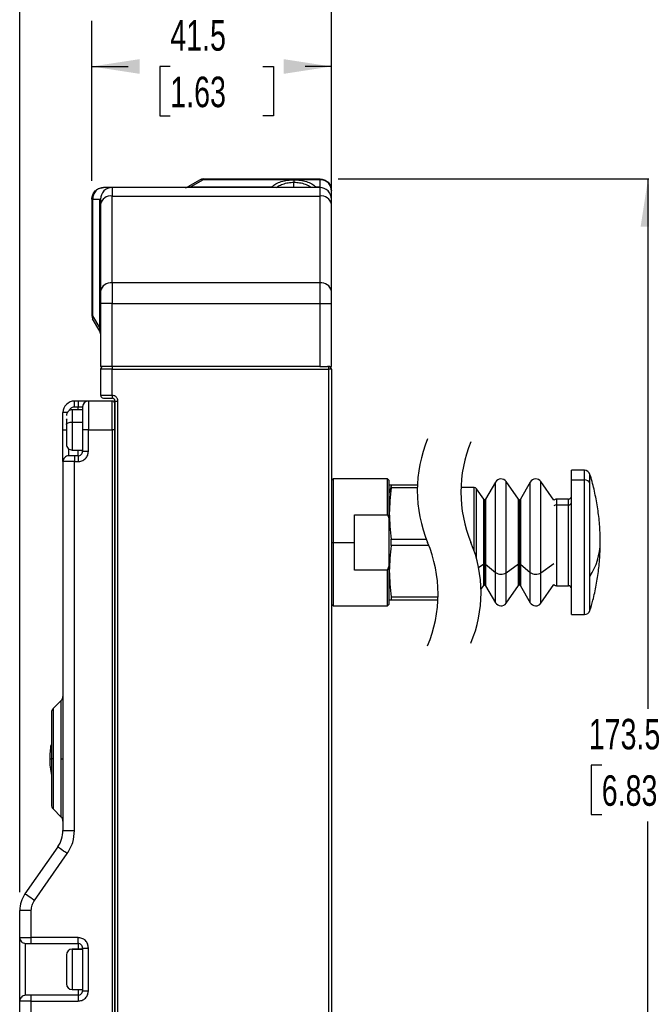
# Model space of a CAD drawing. Header units: millimetres. Extents: x 16 to 683, y 16 to 524.
# Tile 10 of 38: x 275 to 383, y 174 to 345. Entities that reach past the tile are written whole.
import ezdxf

# ---------------------------------------------------------------- set-up
doc = ezdxf.new("R2010")
doc.units = ezdxf.units.MM
doc.header["$LTSCALE"] = 2.5
doc.layers.add('DIMENSIONS', color=140, linetype='Continuous', lineweight=25)
doc.styles.add('SLDTEXTSTYLE0', font='TXT', dxfattribs={"width": 0.7})
doc.dimstyles.new('SLDDIMSTYLE2', dxfattribs={"dimtxt": 5.39502, "dimasz": 8.255, "dimexe": 0, "dimexo": 0.0625, "dimgap": 1.348755, "dimtad": 0, "dimtih": 1, "dimtoh": 1, "dimrnd": 1e-09, "dimzin": 4, "dimdsep": 46, "dimtxsty": 'SLDTEXTSTYLE0', "dimsah": 1, "dimcen": 0.09, "dimadec": 0, "dimazin": 1, "dimtfac": 1, "dimtofl": 0, "dimtmove": 0, "dimatfit": 3, "dimfxl": 0, "dimfrac": 2, "dimtolj": 1, "dimtzin": 12, "dimarcsym": 0})
doc.dimstyles.new('SLDDIMSTYLE3', dxfattribs={"dimtxt": 5.39502, "dimasz": 8.255, "dimexe": 0, "dimexo": 0.0625, "dimgap": 1.348755, "dimtad": 0, "dimtih": 1, "dimtoh": 1, "dimrnd": 1e-09, "dimzin": 12, "dimdsep": 46, "dimtxsty": 'SLDTEXTSTYLE0', "dimsah": 1, "dimcen": 0.09, "dimadec": 0, "dimazin": 3, "dimtfac": 1, "dimtofl": 0, "dimtmove": 0, "dimatfit": 3, "dimfxl": 0, "dimfrac": 2, "dimtolj": 1, "dimtzin": 12, "dimarcsym": 0})

# ---------------------------------------------------------------- blocks, each defined once
blk = doc.blocks.new('_D_16')
at = {"layer": 'DIMENSIONS'}
for p, q in [((330.32, 317.46), (391.92, 317.46)), ((383.98, 317.46), (383.98, 225.64)), ((375.97, 215.85), (374.16, 215.85)), ((374.16, 215.85), (374.16, 207.28)), ((392, 215.85), (393.81, 215.85)), ((393.81, 215.85), (393.81, 207.28)), ((374.16, 207.28), (375.97, 207.28)), ((393.81, 207.28), (392, 207.28)), ((383.98, 143.96), (383.98, 206.07)), ((331.26, 143.96), (391.92, 143.96))]:
    blk.add_line(p, q, dxfattribs=at)
for points in [[(383.98, 317.46), (382.71, 309.21), (385.25, 309.21)], [(383.98, 143.96), (385.25, 152.22), (382.71, 152.22)]]:
    blk.add_solid(points, dxfattribs=at)
at = {"layer": 'DIMENSIONS', "char_height": 5.292, "attachment_point": 1, "style": 'SLDTEXTSTYLE0'}
for s, insert in [('173.5', (373.72, 223.88)), ('6.83', (375.97, 214.1))]:
    blk.add_mtext(s, dxfattribs=dict(at, insert=insert))
blk = doc.blocks.new('_D_17')
at = {"layer": 'DIMENSIONS'}
for p, q in [((287.64, 317.14), (287.64, 344.88)), ((329.14, 316.26), (329.14, 344.88)), ((287.64, 336.95), (293.92, 336.95)), ((301.23, 336.95), (299.42, 336.95)), ((299.42, 336.95), (299.42, 328.37)), ((317.26, 336.95), (319.08, 336.95)), ((319.08, 336.95), (319.08, 328.37)), ((329.14, 336.95), (324.57, 336.95)), ((299.42, 328.37), (301.23, 328.37)), ((319.08, 328.37), (317.26, 328.37))]:
    blk.add_line(p, q, dxfattribs=at)
for points in [[(287.64, 336.95), (295.9, 335.68), (295.9, 338.22)], [(329.14, 336.95), (320.89, 338.22), (320.89, 335.68)]]:
    blk.add_solid(points, dxfattribs=at)
at = {"layer": 'DIMENSIONS', "char_height": 5.292, "attachment_point": 1, "style": 'SLDTEXTSTYLE0'}
for s, insert in [('41.5', (301.23, 344.98)), ('1.63', (301.23, 335.19))]:
    blk.add_mtext(s, dxfattribs=dict(at, insert=insert))
blk = doc.blocks.new('_D_18')
at = {"layer": 'DIMENSIONS'}
for p, q in [((275.14, 193.85), (275.14, 369.36)), ((329.14, 299.07), (329.14, 369.36)), ((275.14, 361.42), (287.27, 361.42)), ((294.58, 361.42), (292.77, 361.42)), ((292.77, 361.42), (292.77, 352.85)), ((310.61, 361.42), (312.42, 361.42)), ((312.42, 361.42), (312.42, 352.85)), ((329.14, 361.42), (317.92, 361.42)), ((292.77, 352.85), (294.58, 352.85)), ((312.42, 352.85), (310.61, 352.85))]:
    blk.add_line(p, q, dxfattribs=at)
for points in [[(275.14, 361.42), (283.4, 360.15), (283.4, 362.69)], [(329.14, 361.42), (320.89, 362.69), (320.89, 360.15)]]:
    blk.add_solid(points, dxfattribs=at)
at = {"layer": 'DIMENSIONS', "char_height": 5.292, "attachment_point": 1, "style": 'SLDTEXTSTYLE0'}
for s, insert in [('54.0', (294.58, 369.45)), ('2.13', (294.58, 359.67))]:
    blk.add_mtext(s, dxfattribs=dict(at, insert=insert))

msp = doc.modelspace()

# ---------------------------------------------------------------- linework, layer by layer
for p, q in [((306.911066, 317.464429), (306.911066, 317.330453)), ((306.911066, 317.464429), (327.143116, 317.464429)), ((327.143116, 317.330453), (327.143116, 317.464429)), ((291.143116, 315.964433), (289.643116, 315.964433)), ((291.143116, 315.964433), (291.143116, 314.499962)), ((327.143116, 315.964433), (291.143116, 315.964433)), ((306.411065, 317.330453), (304.277089, 316.098402)), ((306.911066, 317.330453), (304.77709, 316.098402)), ((304.77709, 315.964433), (304.77709, 316.098402)), ((304.77709, 316.098402), (318.826486, 316.098402)), ((327.143116, 317.330453), (306.911066, 317.330453)), ((322.643116, 317.320096), (322.643116, 316.887083)), ((322.643116, 315.964433), (322.643116, 316.887083)), ((326.459745, 316.098402), (327.143116, 316.098402)), ((327.143116, 317.330453), (327.143116, 316.098402)), ((327.143116, 315.964433), (327.143116, 316.098402)), ((327.143116, 315.964433), (327.143116, 314.499962)), ((291.143116, 299.428898), (291.143116, 314.499962)), ((291.143116, 314.499962), (327.143116, 314.499962)), ((327.143116, 314.499962), (327.143116, 299.428898)), ((329.143116, 313.964429), (329.143116, 315.464432)), ((287.643112, 313.964429), (287.643112, 293.732378)), ((287.643112, 313.964429), (287.777089, 313.964429)), ((287.777089, 313.964429), (289.009139, 313.964429)), ((287.777089, 313.964429), (287.777089, 293.732378)), ((289.009139, 313.964429), (289.143115, 313.964429)), ((289.009139, 291.598405), (289.009139, 313.964429)), ((289.143115, 313.964429), (289.143115, 313.085752)), ((289.143115, 313.085752), (289.143115, 298.014681)), ((329.143116, 313.085752), (329.143116, 313.964429)), ((329.143116, 298.014681), (329.143116, 313.085752)), ((291.143116, 299.428898), (291.143116, 295.893366)), ((327.143116, 299.428898), (291.143116, 299.428898)), ((327.143116, 299.428898), (327.143116, 295.893366)), ((289.143115, 298.014681), (289.143115, 295.893366)), ((329.143116, 295.893366), (329.143116, 298.014681)), ((291.143116, 295.893366), (289.143115, 295.893366)), ((289.143115, 295.893366), (289.143115, 284.96443)), ((291.143116, 284.96443), (291.143116, 295.893366)), ((291.143116, 295.893366), (327.143116, 295.893366)), ((327.143116, 295.893366), (329.143116, 295.893366)), ((327.143116, 295.893366), (327.143116, 284.96443)), ((329.143116, 284.96443), (329.143116, 295.893366)), ((287.643112, 293.732378), (287.777089, 293.732378)), ((287.777089, 293.732378), (289.009139, 291.598405)), ((289.009139, 291.098404), (287.777089, 293.232377)), ((289.143115, 291.598405), (289.009139, 291.598405)), ((291.143116, 284.96443), (289.143115, 284.96443)), ((291.143116, 284.464429), (289.143115, 284.464429)), ((289.143115, 284.464429), (289.143115, 279.964427)), ((291.143116, 284.96443), (289.643116, 284.96443)), ((327.143116, 284.96443), (291.143116, 284.96443)), ((291.143116, 284.96443), (291.143116, 284.464429)), ((291.143116, 279.964427), (291.143116, 284.464429)), ((291.143116, 284.464429), (328.643115, 284.464429)), ((327.143116, 284.96443), (328.465991, 284.96443)), ((328.643115, 284.96443), (328.465991, 284.96443)), ((328.643115, 284.96443), (329.143116, 284.96443)), ((328.643115, 284.96443), (328.643115, 284.464429)), ((328.643115, 284.464429), (328.643115, 163.326963)), ((329.143116, 284.464429), (328.643115, 284.464429)), ((329.143116, 284.464429), (329.143116, 163.326963)), ((289.143115, 279.964427), (291.143116, 279.964427)), ((291.143116, 279.964427), (291.143116, 279.464434)), ((284.643114, 277.964431), (284.643114, 278.964433)), ((285.243116, 278.964433), (284.643114, 278.964433)), ((285.243116, 278.964433), (285.243116, 277.964431)), ((287.043117, 278.964433), (285.243116, 278.964433)), ((287.043117, 278.964433), (287.043117, 273.96443)), ((291.143116, 278.964433), (287.043117, 278.964433)), ((289.643116, 279.464434), (291.143116, 279.464434)), ((291.143116, 273.96443), (291.143116, 278.964433)), ((291.643117, 278.964433), (291.643117, 95.964427)), ((291.643117, 278.964433), (292.143114, 278.964433)), ((291.643117, 273.96443), (291.643117, 278.464432)), ((292.143114, 95.964427), (292.143114, 278.964433)), ((282.643117, 273.96443), (282.643117, 276.964429)), ((283.377089, 276.964429), (282.643117, 276.964429)), ((286.043115, 277.46443), (284.243114, 277.46443)), ((284.243114, 277.46443), (284.243114, 275.305102)), ((284.643114, 277.964431), (285.243116, 277.964431)), ((285.243116, 277.964431), (286.043115, 277.964431)), ((285.243116, 277.46443), (285.243116, 277.964431)), ((286.043115, 277.964431), (286.043115, 273.96443)), ((286.043115, 277.46443), (286.043115, 275.305102)), ((283.347443, 275.71893), (283.243112, 275.897595)), ((283.243112, 275.704208), (283.243112, 274.922053)), ((283.243112, 274.922053), (283.243112, 271.464753)), ((284.243114, 275.305102), (286.043115, 275.305102)), ((284.243114, 275.305102), (284.243114, 270.46443)), ((286.043115, 275.305102), (286.043115, 273.96443)), ((282.643117, 268.464434), (282.643117, 273.96443)), ((282.643117, 273.96443), (283.239, 273.96443)), ((286.043115, 273.96443), (286.043115, 270.264427)), ((287.043117, 273.96443), (286.043115, 273.96443)), ((287.043117, 273.96443), (291.143116, 273.96443)), ((287.043117, 270.264427), (287.043117, 273.96443)), ((291.143116, 273.96443), (291.143116, 95.964427)), ((291.643117, 273.96443), (291.143116, 273.96443)), ((291.643117, 95.964427), (291.643117, 273.96443)), ((283.643119, 269.464428), (283.643119, 270.664434)), ((284.243114, 270.46443), (286.043115, 270.46443)), ((285.243116, 269.464428), (285.243116, 270.46443)), ((286.043115, 270.264427), (287.043117, 270.264427)), ((284.643114, 268.464434), (282.643117, 268.464434)), ((282.643117, 268.464434), (282.643117, 204.540925)), ((284.643114, 269.464428), (283.643119, 269.464428)), ((285.243116, 269.464428), (284.643114, 269.464428)), ((284.643114, 269.464428), (284.643114, 268.464434)), ((284.643114, 204.540925), (284.643114, 268.464434)), ((284.643114, 268.464434), (285.243116, 268.464434)), ((285.243116, 269.464428), (285.243116, 268.464434)), ((372.976232, 266.964431), (370.707389, 266.964431)), ((370.707389, 265.289749), (370.707389, 266.964431)), ((372.976232, 265.289749), (372.976232, 266.964431)), ((373.93191, 264.678682), (373.93191, 266.258831)), ((329.443116, 265.464428), (329.143116, 265.16443)), ((338.843116, 265.464428), (329.443116, 265.464428)), ((329.443116, 265.464428), (329.443116, 254.464432)), ((339.143116, 265.16443), (338.843116, 265.464428)), ((338.843116, 259.259219), (338.843116, 265.464428)), ((339.143116, 258.523988), (339.143116, 265.16443)), ((357.558328, 264.914433), (355.855144, 261.964432)), ((357.558328, 249.239429), (357.558328, 264.914433)), ((361.544609, 261.949717), (359.412022, 264.995362)), ((359.412022, 249.198965), (359.412022, 264.995362)), ((363.584827, 264.914433), (361.881647, 261.964432)), ((363.584827, 249.239429), (363.584827, 264.914433)), ((367.687594, 261.78336), (365.438524, 264.995362)), ((365.438524, 249.198965), (365.438524, 264.995362)), ((370.707389, 241.964432), (370.707389, 265.289749)), ((370.707389, 265.289749), (372.976232, 265.289749)), ((372.976232, 241.964432), (372.976232, 265.289749)), ((373.93191, 248.56723), (373.93191, 264.678682)), ((339.16991, 264.464433), (339.143116, 264.364432)), ((339.504847, 264.207217), (339.143116, 263.038083)), ((339.169934, 264.464433), (339.504847, 264.464433)), ((339.504847, 264.464433), (339.504847, 264.207217)), ((339.504847, 264.464433), (344.039017, 264.464433)), ((339.504847, 263.927824), (339.504847, 264.207217)), ((344.02145, 263.927824), (339.504847, 263.927824)), ((353.847108, 263.964432), (351.579669, 263.964432)), ((353.847108, 253.042812), (353.847108, 263.964432)), ((355.51811, 261.949717), (354.256682, 263.751219)), ((354.256682, 251.703846), (354.256682, 263.751219)), ((355.51811, 250.721789), (355.51811, 261.949717)), ((355.681941, 261.86443), (355.681941, 250.764432)), ((355.855144, 261.964432), (355.855144, 250.714431)), ((361.544609, 250.721789), (361.544609, 261.949717)), ((361.708439, 261.86443), (361.708439, 250.764432)), ((361.881647, 261.964432), (361.881647, 250.714431)), ((370.207388, 261.964432), (368.15739, 261.964432)), ((368.15739, 261.964432), (368.15739, 260.959621)), ((370.207388, 260.959621), (370.207388, 261.964432)), ((368.15739, 260.959621), (370.207388, 260.959621)), ((368.15739, 260.959621), (368.15739, 246.964431)), ((370.207388, 246.964431), (370.207388, 260.959621)), ((333.143115, 259.259219), (338.843116, 259.259219)), ((333.143115, 254.464432), (333.143115, 259.259219)), ((338.843116, 259.259219), (339.143116, 258.523988)), ((339.143116, 250.404875), (339.143116, 258.523988)), ((329.143116, 254.464432), (329.443116, 254.464432)), ((329.443116, 254.464432), (333.143115, 254.464432)), ((329.443116, 254.464432), (329.443116, 243.464432)), ((333.143115, 249.66964), (333.143115, 254.464432)), ((339.504847, 253.927822), (339.504847, 255.001037)), ((339.504847, 255.001037), (345.594138, 255.001037)), ((346.02577, 253.927822), (339.504847, 253.927822)), ((338.843116, 249.66964), (333.143115, 249.66964)), ((338.843116, 249.66964), (339.143116, 250.404875)), ((338.843116, 243.464432), (338.843116, 249.66964)), ((339.143116, 243.764429), (339.143116, 250.404875)), ((354.633506, 250.090117), (355.51811, 250.721789)), ((355.51811, 246.979146), (355.51811, 250.721789)), ((355.681941, 250.764432), (355.681941, 247.064429)), ((355.855144, 250.714431), (357.558328, 249.239429)), ((355.855144, 250.714431), (355.855144, 246.964431)), ((357.558328, 244.01443), (357.558328, 249.239429)), ((359.412022, 249.198965), (361.544609, 250.721789)), ((359.412022, 243.933498), (359.412022, 249.198965)), ((361.544609, 246.979146), (361.544609, 250.721789)), ((361.708439, 250.764432), (361.708439, 247.064429)), ((361.881647, 250.714431), (363.584827, 249.239429)), ((361.881647, 250.714431), (361.881647, 246.964431)), ((363.584827, 244.01443), (363.584827, 249.239429)), ((365.438524, 249.198965), (367.687594, 250.804963)), ((365.438524, 243.933498), (365.438524, 249.198965)), ((373.93191, 242.670032), (373.93191, 248.56723)), ((355.046779, 246.306016), (355.51811, 246.979146)), ((355.855144, 246.964431), (357.558328, 244.01443)), ((359.412022, 243.933498), (361.544609, 246.979146)), ((361.881647, 246.964431), (363.584827, 244.01443)), ((365.438524, 243.933498), (367.687594, 247.145499)), ((368.15739, 246.964431), (370.207388, 246.964431)), ((339.504847, 244.46443), (339.169934, 244.46443)), ((339.504847, 245.001039), (339.504847, 244.46443)), ((339.504847, 245.001039), (347.598456, 245.001039)), ((347.580889, 244.46443), (339.504847, 244.46443)), ((329.143116, 243.764429), (329.443116, 243.464432)), ((329.443116, 243.464432), (338.843116, 243.464432)), ((338.843116, 243.464432), (339.143116, 243.764429)), ((370.707389, 241.964432), (372.976232, 241.964432)), ((282.35022, 227.071538), (280.93601, 225.657324)), ((282.35022, 216.964431), (282.35022, 227.071538)), ((280.93601, 225.657324), (280.93601, 216.964431)), ((280.643113, 224.950218), (280.643113, 216.964431)), ((280.343115, 216.964431), (280.562133, 216.964431)), ((280.93601, 216.964431), (280.643113, 216.964431)), ((280.643113, 216.964431), (280.643113, 208.978644)), ((280.93601, 216.964431), (280.93601, 208.271537)), ((282.35022, 216.964431), (282.643117, 216.964431)), ((282.35022, 206.857324), (282.35022, 216.964431)), ((280.93601, 208.271537), (282.35022, 206.857324)), ((282.643117, 204.540925), (284.643114, 204.540925)), ((281.738877, 201.673042), (276.047357, 193.544709)), ((277.685657, 192.397556), (283.377178, 200.52589)), ((275.143117, 185.964431), (275.143117, 190.676827)), ((277.143113, 190.676827), (275.143117, 190.676827)), ((277.143113, 185.964431), (277.143113, 190.676827)), ((275.143117, 185.964431), (277.143113, 185.964431)), ((275.143117, 174.964431), (275.143117, 185.964431)), ((276.143119, 184.96443), (277.143113, 184.96443)), ((276.143119, 175.964431), (276.143119, 184.96443)), ((285.243116, 185.964431), (277.143113, 185.964431)), ((277.143113, 184.96443), (277.143113, 185.964431)), ((277.143113, 184.96443), (285.243116, 184.96443)), ((285.243116, 184.96443), (285.243116, 185.964431)), ((285.243116, 184.96443), (285.243116, 183.96443)), ((283.243112, 182.964028), (283.243112, 177.964833)), ((286.043115, 183.96443), (284.243114, 183.96443)), ((284.243114, 183.963866), (284.243114, 176.964995)), ((284.243114, 183.963866), (286.043115, 183.963866)), ((286.043115, 184.16443), (286.043115, 176.764431)), ((286.043115, 184.16443), (287.043117, 184.16443)), ((287.043117, 176.764431), (287.043117, 184.16443)), ((277.143113, 175.964431), (276.143119, 175.964431)), ((285.243116, 175.964431), (277.143113, 175.964431)), ((277.143113, 174.964431), (277.143113, 175.964431)), ((284.243114, 176.964431), (286.043115, 176.964431)), ((285.243116, 176.964431), (285.243116, 175.964431)), ((285.243116, 175.964431), (285.243116, 174.964431)), ((286.043115, 176.764431), (287.043117, 176.764431)), ((277.143113, 174.964431), (275.143117, 174.964431)), ((275.143117, 101.464431), (275.143117, 174.964431)), ((277.143113, 101.464431), (277.143113, 174.964431)), ((277.143113, 174.964431), (285.243116, 174.964431))]:
    msp.add_line(p, q)
at = {"flags": 128}
for points in [[(283.243112, 274.922053), (283.262327, 274.996783), (283.319235, 275.068643), (283.411645, 275.134864), (283.53601, 275.192912), (283.687547, 275.240543), (283.86043, 275.275941), (284.048028, 275.297741), (284.243114, 275.305102)], [(283.377178, 200.52589), (283.057563, 200.749688), (282.750227, 200.964886), (282.466985, 201.163214), (282.218725, 201.337049), (282.014981, 201.479712), (281.863585, 201.585721), (281.770356, 201.651), (281.738877, 201.673042)], [(277.685657, 192.397556), (277.366042, 192.621355), (277.058706, 192.836553), (276.775465, 193.03488), (276.527204, 193.208716), (276.32346, 193.351379), (276.172064, 193.457387), (276.078835, 193.522666), (276.047357, 193.544709)]]:
    msp.add_lwpolyline(points, dxfattribs=at)
for centre, radius, start, end in [((306.911039, 316.464538), 0.999891, 89.9984349, 120.00187998), ((291.143117, 313.964431), 2.000002, 90.00004545, 180.00006128), ((303.777102, 316.964419), 0.999985, 269.99936253, 299.99957262), ((306.661066, 316.837739), 0.55251, 63.09698066, 116.90301934), ((318.663855, 315.528734), 0.592428, 47.34499579, 74.06680763), ((326.622384, 315.528726), 0.592438, 105.93369713, 132.65488089), ((327.143114, 313.964431), 2.000002, 359.99993872, 89.99995455), ((290.893105, 312.732208), 1.785346, 81.95014755, 168.57847178), ((327.393124, 312.732205), 1.785348, 11.42161604, 98.04976464), ((290.893119, 297.661127), 1.785361, 81.9506548, 168.57824911), ((327.393111, 297.661123), 1.785364, 11.42183871, 98.04925738), ((288.643234, 293.732412), 1.000122, 180.00198655, 209.99832833), ((288.269886, 293.482377), 0.552584, 153.10091016, 206.89908984), ((288.143198, 290.598423), 0.999918, 359.99885452, 30.00146036), ((289.643122, 284.464423), 0.500007, 90.00066747, 179.99933253), ((328.643113, 284.464426), 0.500004, 0.00030309, 89.99969691), ((289.64311, 279.964428), 0.499994, 180.00006375, 270.00079003), ((284.643119, 276.964431), 2.000002, 90.00015217, 180.00006128), ((287.043129, 277.964419), 1.000014, 90.00066747, 179.99933253), ((291.14311, 278.964427), 0.500007, 0.00066747, 89.99933253), ((291.14311, 278.464426), 0.500007, 0.00066747, 89.99933253), ((284.243113, 276.464429), 1.000001, 89.99993872, 180.00006128), ((284.243113, 271.464431), 1.000001, 179.99993872, 270.00006128), ((285.243119, 270.264424), 0.799996, 269.9997878, 0.0002122), ((283.643105, 268.46444), 0.999988, 89.99920998, 180.00036313), ((372.976236, 265.964441), 0.999989, 17.12112906, 90.000234), ((358.510953, 264.364435), 1.099997, 34.99964951, 149.99999325), ((364.537454, 264.364431), 1.1, 34.99974914, 149.99988359), ((373.014825, 264.297256), 0.993243, 22.58297709, 92.22681808), ((353.847094, 263.464412), 0.50002, 35.00098392, 89.99837956), ((355.681938, 262.064424), 0.199994, 214.99835133, 270.00061901), ((355.681935, 262.064435), 0.200005, 270.00150124, 329.99974941), ((361.708437, 262.064424), 0.199994, 214.99835133, 270.00061901), ((361.708438, 262.064435), 0.200005, 270.000434, 329.99974943), ((368.157397, 261.264428), 0.700004, 90.00052437, 132.15533741), ((370.207388, 262.464432), 0.5, 269.99993872, 359.99963439), ((370.238639, 261.428717), 0.470136, 266.18851817, 355.59817471), ((368.150536, 260.198), 0.761652, 89.48438181, 127.4315789), ((364.506712, 254.620765), 11.201771, 327.28852766, 359.20034417), ((355.670714, 250.471534), 0.293113, 87.80488578, 121.37458972), ((355.69608, 250.488422), 0.276373, 54.86238994, 92.93261292), ((358.517736, 250.710866), 1.756585, 236.89479664, 300.60419175), ((361.697218, 250.471514), 0.293133, 87.80607884, 121.37339665), ((361.722581, 250.488415), 0.276379, 54.86278148, 92.93287814), ((364.544237, 250.710874), 1.756593, 236.89488939, 300.60410403), ((355.681941, 246.864426), 0.200003, 90.00004382, 144.99893574), ((355.681945, 246.864438), 0.199991, 29.99918333, 90.0014145), ((361.70844, 246.864426), 0.200003, 90.00004382, 144.99893574), ((361.708448, 246.864438), 0.199991, 29.99918337, 90.00248167), ((368.157382, 247.664409), 0.699978, 227.84429169, 270.00063767), ((370.207382, 246.464424), 0.500007, 0.00066747, 89.99933253), ((358.510955, 244.56443), 1.099999, 210.00007273, 325.00005466), ((364.537456, 244.564434), 1.100002, 210.00018239, 324.99995503), ((372.976236, 242.964422), 0.999989, 269.999766, 342.87887094), ((281.643116, 227.778649), 1.000001, 314.99970232, 359.99973694), ((281.643123, 224.950209), 1.00001, 134.99990764, 179.99953162), ((294.887014, 216.964513), 14.543899, 170.52941994, 180.00032235), ((294.887834, 216.964387), 14.544718, 179.99982464, 191.54346971), ((281.643119, 208.97865), 1.000005, 180.00036572, 225.00019502), ((281.643112, 206.150211), 1.000005, 0.00033904, 45.00019502), ((277.643121, 204.540923), 4.999997, 324.99998875, 0.00001286), ((280.143113, 190.676828), 4.999996, 144.99998663, 180.00001523), ((276.143111, 185.964425), 0.999995, 179.99968107, 270.00042565), ((285.243116, 184.164432), 0.799999, 359.99988213, 89.99998447), ((284.243037, 182.963941), 0.999924, 89.9955546, 179.99505314), ((284.243037, 177.96492), 0.999924, 180.00494686, 270.0044454), ((276.143111, 174.964436), 0.999995, 89.99957435, 180.00031893), ((285.243116, 176.76443), 0.799999, 270.00001553, 0.00011787)]:
    msp.add_arc(centre, radius, start, end)
for points, knots in [([(327.143116, 317.464429), (327.398047, 317.437033), (327.786423, 317.395296), (328.251057, 317.144412), (328.56199, 316.893412), (328.821113, 316.576046), (329.074207, 316.111505), (329.116327, 315.715994), (329.143116, 315.464432)], [0, 0, 0, 0, 0.2425913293, 0.3695760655, 0.4999821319, 0.6235049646, 0.7605337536, 1, 1, 1, 1]), ([(287.643112, 313.964429), (287.670512, 314.219361), (287.712254, 314.607738), (287.963136, 315.072372), (288.21413, 315.383309), (288.531494, 315.642431), (288.996041, 315.895519), (289.391553, 315.937642), (289.643116, 315.964433)], [0, 0, 0, 0, 0.2425918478, 0.369577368, 0.4999811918, 0.6235037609, 0.7605317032, 1, 1, 1, 1]), ([(289.643116, 315.964433), (289.407674, 315.937238), (289.03573, 315.894276), (288.603875, 315.640807), (288.308052, 315.381424), (288.074425, 315.070242), (287.840745, 314.604316), (287.802376, 314.218629), (287.777089, 313.964429)], [0, 0, 0, 0, 0.2317084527, 0.3660445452, 0.4888025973, 0.620141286, 0.7496423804, 1, 1, 1, 1]), ([(304.277089, 316.098402), (304.249784, 316.082289), (304.21219, 316.060103), (304.253251, 316.04084), (304.276563, 316.039362), (304.305129, 316.038189), (304.340163, 316.039466), (304.401138, 316.043638), (304.548015, 316.060191), (304.679947, 316.082198), (304.77709, 316.098402)], [0, 0, 0, 0, 0.1028680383, 0.1416357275, 0.1762980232, 0.2220323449, 0.2791534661, 0.3478416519, 0.5198078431, 1, 1, 1, 1]), ([(318.826486, 316.098402), (318.762304, 316.060865), (318.645073, 315.992301), (318.510946, 315.973115), (318.45025, 315.964433)], [0, 0, 0, 0, 0.5474745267, 1, 1, 1, 1]), ([(318.826486, 316.098402), (319.054959, 316.276264), (319.55027, 316.661855), (320.483891, 317.027604), (321.533257, 317.275653), (322.271938, 317.305233), (322.643116, 317.320096)], [0, 0, 0, 0, 0.2115725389, 0.4586723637, 0.7279894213, 1, 1, 1, 1]), ([(319.631104, 315.964433), (319.725006, 316.042949), (320.041455, 316.307542), (320.734865, 316.592099), (321.651231, 316.842429), (322.310847, 316.872125), (322.643116, 316.887083)], [0, 0, 0, 0, 0.1141397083, 0.3846470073, 0.6900274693, 1, 1, 1, 1]), ([(322.643116, 317.320096), (323.014295, 317.305233), (323.752976, 317.275653), (324.802342, 317.027604), (325.735961, 316.661854), (326.231272, 316.276264), (326.459745, 316.098402)], [0, 0, 0, 0, 0.27201069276, 0.54132786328, 0.78842737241, 1, 1, 1, 1]), ([(322.643116, 316.887083), (322.975379, 316.872124), (323.634994, 316.842425), (324.551352, 316.592103), (325.24477, 316.307549), (325.561218, 316.042954), (325.655127, 315.964433)], [0, 0, 0, 0, 0.3099663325, 0.615352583, 0.8858527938, 1, 1, 1, 1]), ([(326.835983, 315.964433), (326.782876, 315.971139), (326.648487, 315.988109), (326.530878, 316.056835), (326.459745, 316.098402)], [0, 0, 0, 0, 0.3951747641, 1, 1, 1, 1]), ([(329.143116, 315.464432), (329.115921, 315.699872), (329.072959, 316.071815), (328.819497, 316.503673), (328.560102, 316.799486), (328.248931, 317.033126), (327.783003, 317.266804), (327.397316, 317.305168), (327.143116, 317.330453)], [0, 0, 0, 0, 0.2317061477, 0.3660448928, 0.4888016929, 0.6201410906, 0.7496418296, 1, 1, 1, 1]), ([(289.009139, 291.098404), (289.02525, 291.071101), (289.047435, 291.033507), (289.066709, 291.074566), (289.068186, 291.097881), (289.069359, 291.126447), (289.068085, 291.161482), (289.063895, 291.222454), (289.047374, 291.369334), (289.025353, 291.501263), (289.009139, 291.598405)], [0, 0, 0, 0, 0.1028673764, 0.1416458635, 0.1763019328, 0.2220420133, 0.2791627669, 0.3478513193, 0.5198090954, 1, 1, 1, 1]), ([(292.143114, 278.964433), (292.129685, 279.090187), (292.108959, 279.284271), (291.984481, 279.517322), (291.855333, 279.676393), (291.696166, 279.805698), (291.463134, 279.930252), (291.268869, 279.950998), (291.143116, 279.964427)], [0, 0, 0, 0, 0.2394439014, 0.3695469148, 0.4999983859, 0.6301059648, 0.7605565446, 1, 1, 1, 1]), ([(283.704162, 277.284476), (283.706801, 277.30062), (283.720425, 277.383964), (283.805179, 277.516274), (283.929984, 277.676676), (284.090304, 277.805628), (284.322978, 277.930281), (284.517313, 277.951011), (284.643114, 277.964431)], [0, 0, 0, 0, 0.0394730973, 0.2037885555, 0.3685406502, 0.5328565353, 0.6976001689, 1, 1, 1, 1]), ([(285.243116, 268.464434), (285.469474, 268.488606), (285.8189, 268.525921), (286.238384, 268.750013), (286.524749, 268.982545), (286.757436, 269.269004), (286.981594, 269.688473), (287.018938, 270.038073), (287.043117, 270.264427)], [0, 0, 0, 0, 0.2394438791, 0.369626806, 0.4999997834, 0.6301845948, 0.7605582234, 1, 1, 1, 1]), ([(375.689562, 254.465665), (375.694881, 254.701418), (375.720775, 255.849074), (375.580153, 257.910916), (375.266254, 260.640224), (374.72987, 263.344234), (374.27926, 265.21849), (373.953964, 266.16928), (373.927172, 266.247588)], [0, 0, 0, 0, 0.05914559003, 0.28792238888, 0.51750882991, 0.74793309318, 0.97923938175, 1, 1, 1, 1]), ([(339.504847, 263.927824), (339.338269, 262.451926), (339.002449, 259.476531), (339.336498, 256.500736), (339.504847, 255.001037)], [0, 0, 0, 0, 0.4960340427, 1, 1, 1, 1]), ([(373.91575, 242.684483), (374.094078, 243.264624), (374.536669, 244.704474), (375.0452, 247.062141), (375.455805, 249.738687), (375.680413, 252.213256), (375.686827, 253.792423), (375.689562, 254.465665)], [0, 0, 0, 0, 0.1521821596, 0.3777002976, 0.6040449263, 0.8311935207, 1, 1, 1, 1]), ([(339.504847, 253.927822), (339.338269, 252.451926), (339.002449, 249.476532), (339.336498, 246.500738), (339.504847, 245.001039)], [0, 0, 0, 0, 0.49603383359, 1, 1, 1, 1]), ([(283.377178, 200.52589), (283.742661, 201.146351), (284.473626, 202.387272), (284.586618, 203.823041), (284.643114, 204.540925)], [0, 0, 0, 0, 0.500000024, 1, 1, 1, 1]), ([(277.143113, 190.676827), (277.167326, 190.984491), (277.215751, 191.599821), (277.529022, 192.131644), (277.685657, 192.397556)], [0, 0, 0, 0, 0.49999990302, 1, 1, 1, 1]), ([(287.043117, 184.16443), (287.018939, 184.390786), (286.981616, 184.740209), (286.757541, 185.159704), (286.524999, 185.446061), (286.238545, 185.678753), (285.819077, 185.902913), (285.469473, 185.940254), (285.243116, 185.964431)], [0, 0, 0, 0, 0.2394432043, 0.3696258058, 0.5000006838, 0.6301827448, 0.760556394, 1, 1, 1, 1]), ([(285.243116, 174.964431), (285.469474, 174.988605), (285.818899, 175.025923), (286.238386, 175.250011), (286.524746, 175.482548), (286.757437, 175.769003), (286.981594, 176.188473), (287.018938, 176.538076), (287.043117, 176.764431)], [0, 0, 0, 0, 0.2394437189, 0.36962612, 0.4999997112, 0.6301832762, 0.7605566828, 1, 1, 1, 1])]:
    msp.add_open_spline(points, degree=3, knots=knots)
at = {"layer": 'DIMENSIONS', "color": 140}
for centre, radius, start, end in [((367.334953, 263.433181), 23.31875, 157.38013505, 202.61986495), ((374.234953, 263.183181), 22.66875, 157.38013505, 202.61986495), ((324.284953, 245.495681), 23.31875, 337.38013505, 22.61986495), ((332.384953, 245.745681), 22.66875, 337.38013505, 22.61986495)]:
    msp.add_arc(centre, radius, start, end, dxfattribs=at)

# ---------------------------------------------------------------- dimensions: what is measured, and where the dimension line sits
at = {"layer": 'DIMENSIONS'}
dim = msp.add_linear_dim(base=(329.143116, 361.42084), p1=(275.143116, 190.676827), p2=(329.143116, 295.893363), dimstyle='SLDDIMSTYLE2', dxfattribs=at)
dim.commit()
dim.dimension.update_dxf_attribs({"geometry": '_D_18', "text_midpoint": (302.596518, 361.42084), "dimtype": 160})
for base, p1, p2, angle, picture, middle in [((329.143116, 336.946532), (287.643116, 313.964431), (329.143116, 313.085751), 0, '_D_17', (309.247548, 336.946532)), ((383.98326, 317.464431), (328.083116, 143.964431), (327.143116, 317.464431), 90, '_D_16', (383.98326, 215.853784))]:
    dim = msp.add_linear_dim(base=base, p1=p1, p2=p2, angle=angle, dimstyle='SLDDIMSTYLE3', dxfattribs=at)
    dim.commit()
    dim.dimension.update_dxf_attribs({"geometry": picture, "text_midpoint": middle, "dimtype": 160})

doc.saveas('drawing.dxf')
